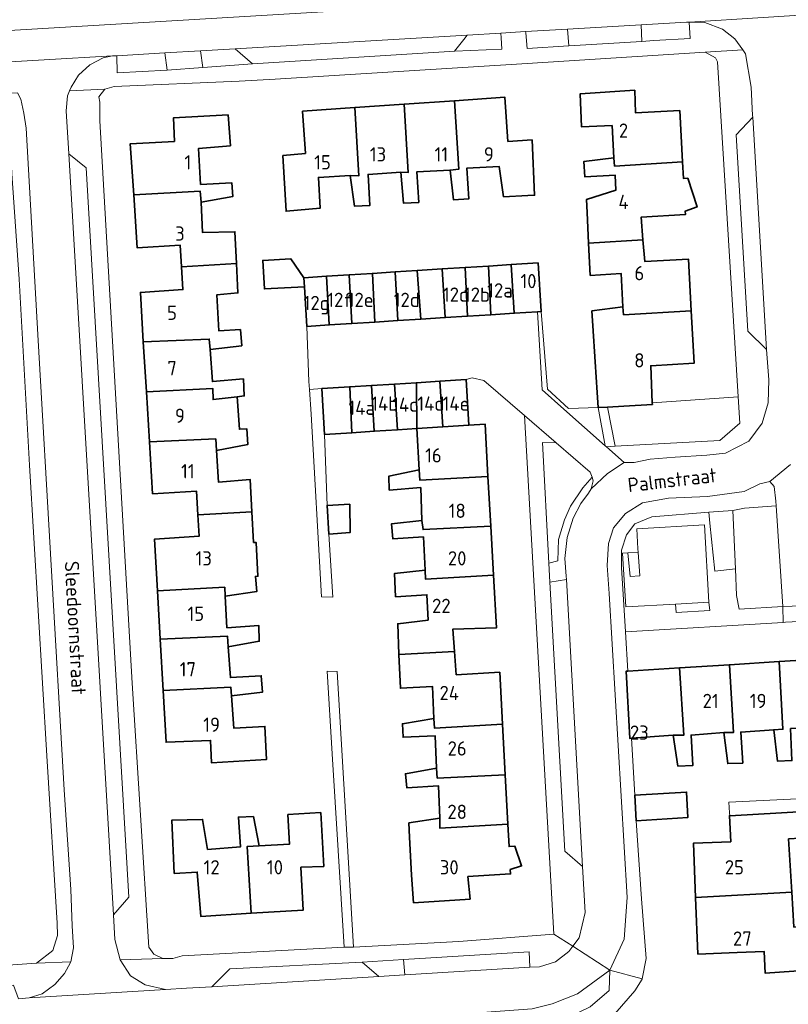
# Model space of a CAD drawing. Header units: metres. Extents: x 245598 to 248625, y 478632 to 481818.
# Tile 12 of 37: x 247374 to 247471, y 479641 to 479765. Entities that reach past the tile are written whole.
import ezdxf
from ezdxf.enums import TextEntityAlignment as Align

# ---------------------------------------------------------------- set-up
doc = ezdxf.new("R2010")
doc.units = ezdxf.units.M
for name, color, linetype, lineweight in [('B-XX-GR-GROENVOORZIENING-GV', 80, 'Continuous', 18), ('B-XX-IE-TERREINAFSCHEIDING_KUNSTMATIG_HEKWERK-G', 20, 'IE-TERREINAFSCHEIDING-KUNSTMATIG', 18), ('B-XX-OG-BEBOUWING-GV', 7, 'Continuous', 35), ('B-XX-OG-BEBOUWING-T18', 10, 'Continuous', 18), ('B-XX-OG-TERREIN_ERF-GV', 7, 'Continuous', 18), ('B-XX-OG-TOPOGRAFIE-T18', 10, 'Continuous', 18), ('B-XX-VH-ONVERHARD-GV', 252, 'Continuous', 18), ('B-XX-VH-VERHARDING_GESLOTEN-GV', 252, 'Continuous', 18), ('B-XX-VH-VERHARDING_OPEN-GV', 252, 'Continuous', 18)]:
    doc.layers.add(name, color=color, linetype=linetype, lineweight=lineweight)
doc.styles.add('NLCS-ISO-M-T18', font='NLCS-ISO.ttf', dxfattribs={"height": 1.8})
doc.linetypes.add('IE-TERREINAFSCHEIDING-KUNSTMATIG', pattern='A,4,[82,NLCS.shx,S=0.75,R=90,X=0,Y=0],4,-2', length=10)

msp = doc.modelspace()

# ---------------------------------------------------------------- linework, layer by layer
at = {"layer": 'B-XX-GR-GROENVOORZIENING-GV'}
for points in [[(247443.102, 479761.7), (247442.916, 479763.813), (247437.611, 479763.5), (247437.667, 479763.356), (247437.822, 479761.378)], [(247452.3, 479762.261), (247452.225, 479764.362), (247442.916, 479763.813), (247443.102, 479761.7)], [(247458.3, 479764.689), (247458.322, 479764.69), (247457.967, 479764.7), (247453.651, 479764.446), (247452.225, 479764.362), (247452.3, 479762.261), (247453.835, 479762.354), (247458.411, 479762.633)], [(247429.82, 479762.499), (247428.667, 479761.033), (247428.7, 479761.033), (247434.622, 479761.278), (247434.551, 479762.729), (247434.522, 479763.311), (247430.267, 479763.067)], [(247396.598, 479761.076), (247396.89, 479758.953), (247403.167, 479759.433), (247400.956, 479761.333)], [(247392.082, 479760.81), (247386.051, 479760.435), (247386.06, 479758.307), (247392.386, 479758.609)], [(247392.082, 479760.81), (247392.386, 479758.609), (247396.89, 479758.953), (247396.598, 479761.076)], [(247447.699, 479711.222), (247446.799, 479716.037), (247443.037, 479715.926), (247440.385, 479718.344), (247439.604, 479728.158), (247439.12, 479728.127), (247439.722, 479718.278), (247442.467, 479715.844)], [(247453.636, 479716.628), (247453.645, 479716.427), (247450.025, 479716.221), (247447.989, 479716.105), (247448.941, 479711.149), (247462.156, 479711.889), (247464.667, 479714.078), (247464.467, 479717.389)], [(247441.515, 479711.578), (247439.767, 479711.622), (247440.583, 479696.376), (247441.722, 479696.7), (247441.811, 479699.378), (247442.556, 479701.878), (247443.311, 479703.6), (247444.867, 479705.889), (247446.022, 479707.267), (247445.8, 479707.878)], [(247464.122, 479695.678), (247463.789, 479703.022), (247460.762, 479702.833), (247460.906, 479701.444), (247461.511, 479695.4)], [(247451.842, 479697.76), (247450.561, 479697.684), (247450.821, 479694.691), (247452.058, 479694.798)], [(247460.791, 479691.483), (247456.555, 479691.233), (247456.636, 479690.168), (247460.887, 479690.414)], [(247438.178, 479645.378), (247438.078, 479647.322), (247422.241, 479646.345), (247422.379, 479644.41)], [(247422.241, 479646.345), (247417.011, 479646.022), (247419.122, 479644.211), (247422.379, 479644.41)]]:
    msp.add_lwpolyline(points, close=True, dxfattribs=at)
at = {"layer": 'B-XX-IE-TERREINAFSCHEIDING_KUNSTMATIG_HEKWERK-G'}
msp.add_lwpolyline([(247446.799, 479716.037), (247443.037, 479715.926), (247440.385, 479718.344), (247439.604, 479728.158)], dxfattribs=at)
at = {"layer": 'B-XX-OG-BEBOUWING-GV'}
for points in [[(247437.919, 479742.802), (247438.767, 479742.848), (247438.45, 479749.819), (247435.402, 479749.636), (247435.037, 479755.207), (247428.674, 479754.767), (247429.214, 479746.146), (247428.115, 479746.018), (247428.524, 479742.271), (247430.472, 479742.401), (247430.213, 479746.249), (247434.31, 479746.46), (247434.869, 479742.638)], [(247448.773, 479747.54), (247448.878, 479746.524), (247457.451, 479747.073), (247457.105, 479753.532), (247451.509, 479753.244), (247451.427, 479756.092), (247444.507, 479755.625), (247444.691, 479751.478), (247448.564, 479751.637)], [(247416.093, 479753.896), (247409.482, 479753.439), (247409.844, 479748.118), (247406.997, 479747.835), (247407.39, 479740.815), (247411.686, 479741.201), (247411.476, 479745.099), (247415.498, 479745.334), (247416.573, 479745.287)], [(247421.893, 479745.752), (247422.818, 479745.729), (247422.318, 479754.327), (247416.093, 479753.896), (247416.573, 479745.287), (247415.498, 479745.334), (247416.032, 479741.463), (247417.956, 479741.543), (247417.746, 479745.466)], [(247422.318, 479754.327), (247422.818, 479745.729), (247421.893, 479745.752), (247422.203, 479741.854), (247424.152, 479741.934), (247423.917, 479745.807), (247428.115, 479746.018), (247429.214, 479746.146), (247428.674, 479754.767)], [(247396.668, 479741.985), (247400.688, 479742.696), (247400.559, 479744.394), (247396.612, 479744.209), (247396.325, 479748.731), (247400.372, 479749.092), (247400.088, 479752.989), (247393.167, 479752.595), (247393.299, 479749.623), (247387.729, 479749.333), (247388.163, 479742.871), (247396.564, 479743.334)], [(247457.451, 479747.073), (247448.878, 479746.524), (247448.773, 479747.54), (247445.001, 479747.105), (247445.13, 479745.157), (247448.928, 479745.392), (247449.035, 479743.5), (247445.32, 479742.297), (247445.391, 479740.66), (247445.594, 479736.801), (247452.45, 479737.195), (247452.213, 479740.051), (247457.809, 479740.39), (247457.784, 479740.849), (247459.289, 479741.371), (247458.103, 479744.992), (247457.564, 479744.963)], [(247388.163, 479742.871), (247388.611, 479736.191), (247394.032, 479736.531), (247394.197, 479733.812), (247401.147, 479734.201), (247400.95, 479738.223), (247396.827, 479738.137), (247396.668, 479741.985), (247396.564, 479743.334)], [(247458.559, 479728.245), (247458.196, 479734.769), (247452.676, 479734.48), (247452.45, 479737.195), (247445.594, 479736.801), (247445.809, 479732.715), (247449.706, 479732.949), (247449.915, 479728.752), (247449.999, 479727.761)], [(247389.377, 479724.345), (247397.71, 479724.671), (247397.813, 479723.372), (247401.811, 479723.833), (247401.631, 479725.881), (247398.923, 479725.704), (247398.675, 479730.282), (247401.327, 479730.513), (247401.147, 479734.201), (247394.197, 479733.812), (247394.371, 479730.935), (247389, 479730.57)], [(247409.706, 479731.289), (247409.634, 479732.425), (247407.999, 479734.799), (247404.464, 479734.608), (247404.658, 479731.016)], [(247433.265, 479727.756), (247432.954, 479733.904), (247429.991, 479733.716), (247430.288, 479727.567)], [(247432.954, 479733.904), (247433.265, 479727.756), (247436.206, 479727.942), (247435.83, 479734.086)], [(247439.12, 479728.127), (247439.604, 479728.158), (247439.214, 479734.301), (247435.83, 479734.086), (247436.206, 479727.942)], [(247412.502, 479732.607), (247409.634, 479732.425), (247409.706, 479731.289), (247410.023, 479726.281), (247412.85, 479726.46)], [(247412.502, 479732.607), (247412.85, 479726.46), (247415.698, 479726.641), (247415.372, 479732.789)], [(247415.372, 479732.789), (247415.698, 479726.641), (247418.615, 479726.826), (247418.293, 479732.974)], [(247421.514, 479727.01), (247421.173, 479733.157), (247418.293, 479732.974), (247418.615, 479726.826)], [(247424.414, 479727.194), (247423.969, 479733.334), (247421.173, 479733.157), (247421.514, 479727.01)], [(247423.969, 479733.334), (247424.414, 479727.194), (247427.491, 479727.389), (247427.118, 479733.534)], [(247430.288, 479727.567), (247429.991, 479733.716), (247427.118, 479733.534), (247427.491, 479727.389)], [(247458.559, 479728.245), (247449.999, 479727.761), (247449.915, 479728.752), (247446.019, 479728.243), (247446.123, 479726.344), (247446.408, 479721.797), (247446.692, 479717.924), (247446.799, 479716.037), (247447.989, 479716.105), (247450.025, 479716.221), (247453.645, 479716.427), (247453.636, 479716.628), (247453.43, 479721.313), (247458.926, 479721.652)], [(247397.813, 479723.372), (247397.71, 479724.671), (247389.377, 479724.345), (247389.76, 479718.027), (247398.151, 479718.451), (247398.179, 479717.052), (247401.222, 479717.407), (247402.126, 479717.513), (247402.02, 479719.661), (247398.098, 479719.325)], [(247421.474, 479713.221), (247421.088, 479719.004), (247418.189, 479718.824), (247418.524, 479713.038)], [(247423.856, 479719.175), (247421.088, 479719.004), (247421.474, 479713.221), (247423.899, 479713.372)], [(247427.193, 479713.591), (247426.831, 479719.36), (247423.856, 479719.175), (247423.899, 479713.372)], [(247430.492, 479713.811), (247430.134, 479719.565), (247426.831, 479719.36), (247427.193, 479713.591)], [(247389.76, 479718.027), (247390.144, 479711.69), (247398.517, 479712.08), (247398.595, 479710.606), (247402.591, 479711.392), (247402.436, 479713.365), (247401.504, 479713.306), (247401.222, 479717.407), (247398.179, 479717.052), (247398.151, 479718.451)], [(247415.721, 479712.864), (247415.443, 479718.653), (247411.894, 479718.433), (247412.254, 479712.649)], [(247415.721, 479712.864), (247418.524, 479713.038), (247418.189, 479718.824), (247415.443, 479718.653)], [(247430.492, 479713.811), (247427.193, 479713.591), (247423.899, 479713.372), (247424.213, 479708.176), (247424.291, 479706.852), (247432.888, 479707.338), (247432.518, 479713.946)], [(247398.595, 479710.606), (247398.517, 479712.08), (247390.144, 479711.69), (247390.539, 479705.162), (247396.11, 479705.477), (247396.275, 479702.492), (247403.081, 479702.871), (247402.852, 479706.97), (247398.855, 479706.634)], [(247432.888, 479707.338), (247424.291, 479706.852), (247424.213, 479708.176), (247420.392, 479707.391), (247420.421, 479705.617), (247424.393, 479705.927), (247424.554, 479701.78), (247424.706, 479700.631), (247433.24, 479701.049)], [(247403.297, 479699), (247403.081, 479702.871), (247396.275, 479702.492), (247396.424, 479699.78), (247390.778, 479699.416), (247391.15, 479692.894), (247399.664, 479693.343), (247399.691, 479692.243), (247403.687, 479692.804), (247403.533, 479694.727), (247403.841, 479694.744), (247403.603, 479699.017)], [(247412.8, 479700.033), (247415.511, 479700.267), (247415.433, 479703.833), (247412.567, 479703.689)], [(247424.97, 479695.509), (247424.997, 479694.384), (247433.586, 479694.868), (247433.24, 479701.049), (247424.706, 479700.631), (247424.554, 479701.78), (247420.707, 479701.345), (247420.862, 479699.471), (247424.734, 479699.706)], [(247433.586, 479694.868), (247424.997, 479694.384), (247424.97, 479695.509), (247421.073, 479695.074), (247421.153, 479693.125), (247421.217, 479692.151), (247425.173, 479692.409), (247425.335, 479689.213), (247421.489, 479688.753), (247421.654, 479684.852), (247428.651, 479685.234), (247428.436, 479688.047), (247433.958, 479688.212)], [(247391.15, 479692.894), (247391.499, 479686.799), (247400.004, 479687.196), (247400.082, 479685.847), (247404.003, 479686.532), (247403.973, 479688.506), (247399.926, 479688.246), (247399.691, 479692.243), (247399.664, 479693.343)], [(247400.523, 479679.626), (247404.419, 479680.087), (247404.264, 479682.185), (247400.367, 479681.95), (247400.082, 479685.847), (247400.004, 479687.196), (247391.499, 479686.799), (247391.869, 479680.315), (247400.42, 479680.751)], [(247426.066, 479676.797), (247426.119, 479675.572), (247434.722, 479676.074), (247434.372, 479682.615), (247428.875, 479682.301), (247428.651, 479685.234), (247421.654, 479684.852), (247421.834, 479680.609), (247425.905, 479680.819)], [(247469.651, 479683.97), (247470.12, 479675.415), (247468.971, 479675.363), (247469.431, 479671.416), (247471.255, 479671.471), (247471.095, 479675.518), (247475.117, 479675.679), (247476.541, 479675.757), (247475.973, 479684.366)], [(247450.997, 479674.28), (247456.28, 479674.679), (247457.629, 479674.682), (247457.083, 479683.182), (247450.527, 479682.771), (247450.337, 479682.759), (247450.784, 479674.264)], [(247457.083, 479683.182), (247457.629, 479674.682), (247456.28, 479674.679), (247456.864, 479670.782), (247458.763, 479670.862), (247458.528, 479674.685), (247462.65, 479674.996), (247463.9, 479675.024), (247463.365, 479683.576)], [(247468.971, 479675.363), (247470.12, 479675.415), (247469.651, 479683.97), (247463.365, 479683.576), (247463.9, 479675.024), (247462.65, 479674.996), (247463.16, 479671.099), (247465.059, 479671.154), (247464.799, 479675.076)], [(247391.869, 479680.315), (247392.242, 479673.782), (247397.863, 479674.022), (247397.97, 479671.199), (247404.941, 479671.617), (247404.73, 479675.789), (247400.783, 479675.579), (247400.523, 479679.626), (247400.42, 479680.751)], [(247434.722, 479676.074), (247426.119, 479675.572), (247426.066, 479676.797), (247422.094, 479676.111), (247422.175, 479674.412), (247426.221, 479674.598), (247426.406, 479670.526), (247426.485, 479669.251), (247435.065, 479669.687)], [(247435.065, 479669.687), (247426.485, 479669.251), (247426.406, 479670.526), (247422.46, 479669.815), (247422.64, 479668.042), (247426.637, 479668.302), (247426.822, 479664.18), (247426.826, 479662.93), (247435.398, 479663.461)], [(247451.411, 479667.089), (247451.6, 479663.844), (247458.1, 479664.278), (247457.956, 479667.489)], [(247402.986, 479652.191), (247402.495, 479660.641), (247403.994, 479660.695), (247403.284, 479664.391), (247401.385, 479664.336), (247401.646, 479660.589), (247397.499, 479660.253), (247396.865, 479664.049), (247392.967, 479663.938), (247393.283, 479657.218), (247396.181, 479657.401), (247396.621, 479651.805)], [(247403.994, 479660.695), (247402.495, 479660.641), (247402.986, 479652.191), (247409.561, 479652.589), (247409.273, 479658.011), (247412.146, 479658.118), (247411.778, 479664.914), (247407.631, 479664.653), (247407.841, 479660.93)], [(247470.837, 479661.591), (247476.711, 479661.933), (247476.478, 479665.233), (247463.405, 479664.512), (247463.378, 479664.511), (247463.536, 479661.227), (247458.815, 479661.031), (247459.099, 479654.197), (247471.229, 479654.864)], [(247422.98, 479661.821), (247423.218, 479656.999), (247423.501, 479653.526), (247430.621, 479653.994), (247430.365, 479656.817), (247435.736, 479657.157), (247435.706, 479657.715), (247437.138, 479658.171), (247436.298, 479660.654), (247435.551, 479660.614), (247435.398, 479663.461), (247426.826, 479662.93), (247426.822, 479664.18), (247422.901, 479663.595)], [(247471.229, 479654.864), (247459.099, 479654.197), (247459.397, 479647.04), (247464.364, 479647.246), (247467.747, 479647.386), (247467.864, 479644.653), (247477.522, 479645.322), (247477.367, 479648.578), (247472.2, 479648.333), (247472.167, 479650.433), (247471.489, 479650.467)]]:
    msp.add_lwpolyline(points, close=True, dxfattribs=at)
at = {"layer": 'B-XX-OG-TERREIN_ERF-GV'}
for points in [[(247445.594, 479736.801), (247445.391, 479740.66), (247445.32, 479742.297), (247449.035, 479743.5), (247448.928, 479745.392), (247445.13, 479745.157), (247445.001, 479747.105), (247448.773, 479747.54), (247448.564, 479751.637), (247444.691, 479751.478), (247444.507, 479755.625), (247451.427, 479756.092), (247451.509, 479753.244), (247457.105, 479753.532), (247457.451, 479747.073), (247457.564, 479744.963), (247458.103, 479744.992), (247459.289, 479741.371), (247457.784, 479740.849), (247457.809, 479740.39), (247452.213, 479740.051), (247452.45, 479737.195), (247452.676, 479734.48), (247458.196, 479734.769), (247458.559, 479728.245), (247458.926, 479721.652), (247453.43, 479721.313), (247453.636, 479716.628), (247464.467, 479717.389), (247461.878, 479759.678), (247461.633, 479760.178), (247460.322, 479760.889), (247437.856, 479759.489), (247406.011, 479757.511), (247401.478, 479757.222), (247385.7, 479756.578), (247384.533, 479756.211), (247383.767, 479755.267), (247383.878, 479754.578), (247383.889, 479752.225), (247387.978, 479681.233), (247390.056, 479647.922), (247390.7, 479647.022), (247391.822, 479646.5), (247393.122, 479646.478), (247394.278, 479646.822), (247414.733, 479647.911), (247413.222, 479672.322), (247412.578, 479682.744), (247413.856, 479682.7), (247415.9, 479647.933), (247429.189, 479648.622), (247441.189, 479649.567), (247437.499, 479715.045), (247432.378, 479719.467), (247430.878, 479719.789), (247430.134, 479719.565), (247430.492, 479713.811), (247432.518, 479713.946), (247432.888, 479707.338), (247433.24, 479701.049), (247433.586, 479694.868), (247433.958, 479688.212), (247428.436, 479688.047), (247428.651, 479685.234), (247428.875, 479682.301), (247434.372, 479682.615), (247434.722, 479676.074), (247435.065, 479669.687), (247435.398, 479663.461), (247435.551, 479660.614), (247436.298, 479660.654), (247437.138, 479658.171), (247435.706, 479657.715), (247435.736, 479657.157), (247430.365, 479656.817), (247430.621, 479653.994), (247423.501, 479653.526), (247423.218, 479656.999), (247422.98, 479661.821), (247422.901, 479663.595), (247426.822, 479664.18), (247426.637, 479668.302), (247422.64, 479668.042), (247422.46, 479669.815), (247426.406, 479670.526), (247426.221, 479674.598), (247422.175, 479674.412), (247422.094, 479676.111), (247426.066, 479676.797), (247425.905, 479680.819), (247421.834, 479680.609), (247421.654, 479684.852), (247421.489, 479688.753), (247425.335, 479689.213), (247425.173, 479692.409), (247421.217, 479692.151), (247421.153, 479693.125), (247421.073, 479695.074), (247424.97, 479695.509), (247424.734, 479699.706), (247420.862, 479699.471), (247420.707, 479701.345), (247424.554, 479701.78), (247424.393, 479705.927), (247420.421, 479705.617), (247420.392, 479707.391), (247424.213, 479708.176), (247423.899, 479713.372), (247421.474, 479713.221), (247418.524, 479713.038), (247415.721, 479712.864), (247412.254, 479712.649), (247412.567, 479703.689), (247415.433, 479703.833), (247415.511, 479700.267), (247412.8, 479700.033), (247413.289, 479692.111), (247411.889, 479692.144), (247410.567, 479715.222), (247410.357, 479718.309), (247410.289, 479719.311), (247410.023, 479726.281), (247409.706, 479731.289), (247404.658, 479731.016), (247404.464, 479734.608), (247407.999, 479734.799), (247409.634, 479732.425), (247412.502, 479732.607), (247415.372, 479732.789), (247418.293, 479732.974), (247421.173, 479733.157), (247423.969, 479733.334), (247427.118, 479733.534), (247429.991, 479733.716), (247432.954, 479733.904), (247435.83, 479734.086), (247439.214, 479734.301), (247439.604, 479728.158), (247440.385, 479718.344), (247443.037, 479715.926), (247446.799, 479716.037), (247446.692, 479717.924), (247446.408, 479721.797), (247446.123, 479726.344), (247446.019, 479728.243), (247449.915, 479728.752), (247449.706, 479732.949), (247445.809, 479732.715)], [(247428.674, 479754.767), (247435.037, 479755.207), (247435.402, 479749.636), (247438.45, 479749.819), (247438.767, 479742.848), (247437.919, 479742.802), (247434.869, 479742.638), (247434.31, 479746.46), (247430.213, 479746.249), (247430.472, 479742.401), (247428.524, 479742.271), (247428.115, 479746.018), (247423.917, 479745.807), (247424.152, 479741.934), (247422.203, 479741.854), (247421.893, 479745.752), (247417.746, 479745.466), (247417.956, 479741.543), (247416.032, 479741.463), (247415.498, 479745.334), (247411.476, 479745.099), (247411.686, 479741.201), (247407.39, 479740.815), (247406.997, 479747.835), (247409.844, 479748.118), (247409.482, 479753.439), (247416.093, 479753.896), (247422.318, 479754.327)], [(247388.163, 479742.871), (247387.729, 479749.333), (247393.299, 479749.623), (247393.167, 479752.595), (247400.088, 479752.989), (247400.372, 479749.092), (247396.325, 479748.731), (247396.612, 479744.209), (247400.559, 479744.394), (247400.688, 479742.696), (247396.668, 479741.985), (247396.827, 479738.137), (247400.95, 479738.223), (247401.147, 479734.201), (247401.327, 479730.513), (247398.675, 479730.282), (247398.923, 479725.704), (247401.631, 479725.881), (247401.811, 479723.833), (247397.813, 479723.372), (247398.098, 479719.325), (247402.02, 479719.661), (247402.126, 479717.513), (247401.222, 479717.407), (247401.504, 479713.306), (247402.436, 479713.365), (247402.591, 479711.392), (247398.595, 479710.606), (247398.855, 479706.634), (247402.852, 479706.97), (247403.081, 479702.871), (247403.297, 479699), (247403.603, 479699.017), (247403.841, 479694.744), (247403.533, 479694.727), (247403.687, 479692.804), (247399.691, 479692.243), (247399.926, 479688.246), (247403.973, 479688.506), (247404.003, 479686.532), (247400.082, 479685.847), (247400.367, 479681.95), (247404.264, 479682.185), (247404.419, 479680.087), (247400.523, 479679.626), (247400.783, 479675.579), (247404.73, 479675.789), (247404.941, 479671.617), (247397.97, 479671.199), (247397.863, 479674.022), (247392.242, 479673.782), (247391.869, 479680.315), (247391.499, 479686.799), (247391.15, 479692.894), (247390.778, 479699.416), (247396.424, 479699.78), (247396.275, 479702.492), (247396.11, 479705.477), (247390.539, 479705.162), (247390.144, 479711.69), (247389.76, 479718.027), (247389.377, 479724.345), (247389, 479730.57), (247394.371, 479730.935), (247394.197, 479733.812), (247394.032, 479736.531), (247388.611, 479736.191)], [(247470.171, 479688.905), (247450.267, 479687.711), (247450.527, 479682.771), (247457.083, 479683.182), (247463.365, 479683.576), (247469.651, 479683.97), (247475.973, 479684.366), (247482.176, 479684.755), (247485.128, 479684.94), (247485.077, 479685.748), (247487.673, 479686.615), (247488.182, 479685.131), (247488.661, 479685.161), (247488.613, 479687.688), (247488.075, 479689.375), (247486.762, 479689.838), (247484.8, 479689.813), (247482.887, 479689.588), (247470.463, 479688.925)], [(247402.986, 479652.191), (247396.621, 479651.805), (247396.181, 479657.401), (247393.283, 479657.218), (247392.967, 479663.938), (247396.865, 479664.049), (247397.499, 479660.253), (247401.646, 479660.589), (247401.385, 479664.336), (247403.284, 479664.391), (247403.994, 479660.695), (247407.841, 479660.93), (247407.631, 479664.653), (247411.778, 479664.914), (247412.146, 479658.118), (247409.273, 479658.011), (247409.561, 479652.589)]]:
    msp.add_lwpolyline(points, close=True, dxfattribs=at)
for points in [[(247353.6, 479644.322), (247375.878, 479645.9), (247377.933, 479647.5), (247378.556, 479649.367), (247378.489, 479650.944), (247377.189, 479672.067), (247375, 479708.767), (247373.689, 479732.233)], [(247471.255, 479671.471), (247469.431, 479671.416), (247468.971, 479675.363), (247464.799, 479675.076), (247465.059, 479671.154), (247463.16, 479671.099), (247462.65, 479674.996), (247458.528, 479674.685), (247458.763, 479670.862), (247456.864, 479670.782), (247456.28, 479674.679), (247450.997, 479674.28), (247451.411, 479667.089), (247457.956, 479667.489), (247458.1, 479664.278), (247451.6, 479663.844), (247452.278, 479654), (247452.856, 479646.489), (247452.359, 479643.902), (247452.354, 479643.88), (247451.422, 479642.422), (247448.911, 479639.511)], [(247477.522, 479645.322), (247467.864, 479644.653), (247467.747, 479647.386), (247464.364, 479647.246), (247459.397, 479647.04), (247459.099, 479654.197), (247458.815, 479661.031), (247463.536, 479661.227), (247463.378, 479664.511), (247463.405, 479664.512), (247463.375, 479664.875), (247463.275, 479666.225), (247483.219, 479667.168)]]:
    msp.add_lwpolyline(points, dxfattribs=at)
at = {"layer": 'B-XX-VH-ONVERHARD-GV'}
msp.add_lwpolyline([(247450.821, 479694.691), (247450.561, 479697.684), (247449.891, 479697.645), (247450.291, 479690.864), (247456.555, 479691.233), (247460.791, 479691.483), (247460.217, 479701.216), (247451.668, 479700.712), (247451.815, 479698.217), (247451.842, 479697.76), (247452.058, 479694.798)], close=True, dxfattribs=at)
at = {"layer": 'B-XX-VH-VERHARDING_GESLOTEN-GV'}
for points in [[(247162.054, 479808.291), (247184.682, 479761.264), (247188.791, 479757.544), (247192.837, 479755.339), (247196.956, 479753.69), (247204.018, 479753.64), (247525.985, 479772.804)], [(247525.475, 479765.475), (247526.575, 479763.175), (247525.985, 479772.804), (247204.018, 479753.64), (247196.956, 479753.69), (247192.837, 479755.339), (247188.791, 479757.544), (247184.682, 479761.264), (247162.054, 479808.291)], [(247368.178, 479759.433), (247385.506, 479760.423), (247386.051, 479760.435), (247392.082, 479760.81), (247396.598, 479761.076), (247400.956, 479761.333), (247430.267, 479763.067), (247434.522, 479763.311), (247437.611, 479763.5), (247442.916, 479763.813), (247452.225, 479764.362), (247453.651, 479764.446), (247457.967, 479764.7), (247458.322, 479764.69), (247476.925, 479765.875)]]:
    msp.add_lwpolyline(points, dxfattribs=at)
at = {"layer": 'B-XX-VH-VERHARDING_OPEN-GV'}
for points in [[(247476.925, 479765.875), (247458.322, 479764.69), (247458.778, 479764.678), (247460.278, 479764.656), (247462.478, 479763.822), (247464.067, 479762.6), (247465.072, 479761.176), (247465.4, 479760.711), (247466.133, 479756.478), (247466.3, 479752.911), (247466.313, 479752.691), (247468.056, 479723.356), (247468.333, 479719.522), (247468.267, 479716.611), (247467.511, 479714.067), (247465.8, 479711.811), (247462.867, 479710.289), (247460.522, 479710.011), (247456.511, 479709.789), (247453.356, 479709.533), (247451.333, 479709.1), (247450.089, 479709.111), (247447.988, 479707.699), (247445.911, 479705.778), (247445.578, 479705.244), (247444.622, 479703.944), (247443.633, 479702.078), (247442.9, 479699.633), (247442.6, 479696.967), (247442.778, 479694.767), (247442.804, 479694.312), (247444.833, 479658.089), (247445.178, 479652.289), (247444.4, 479649.089), (247443.587, 479648.027), (247448.267, 479645.022), (247450.1, 479648.944), (247450.467, 479654.178), (247448.189, 479692.567), (247447.933, 479696.089), (247448.089, 479698.867), (247448.733, 479700.844), (247450.233, 479702.667), (247452.4, 479703.989), (247455.689, 479704.578), (247460.6, 479704.822), (247465.211, 479705.433), (247467.211, 479706.422), (247468.489, 479706.722), (247471.095, 479708.862)], [(247373.472, 479755.763), (247373.922, 479754.956), (247374.289, 479753.2), (247374.578, 479751.322), (247376.089, 479724.489), (247379.389, 479667.778), (247380.222, 479655.178), (247380.411, 479650.6), (247380.567, 479647.811), (247380.217, 479646.063), (247380.2, 479645.978), (247379.433, 479644.589), (247378.222, 479643.211), (247376.611, 479642.044), (247374.956, 479641.533), (247392.178, 479642.578), (247389.622, 479643.144), (247387.756, 479644.289), (247386.457, 479646.299), (247385.789, 479648.878), (247385.633, 479652), (247379.954, 479748.066), (247379.633, 479753.5), (247379.789, 479755.367), (247380.065, 479756.03), (247380.256, 479756.489), (247381.189, 479757.978), (247382.622, 479759.311), (247384.289, 479760.2), (247385.506, 479760.423), (247368.178, 479759.433)], [(247471.095, 479708.862), (247468.489, 479706.722), (247469.022, 479706.078), (247469.233, 479704.233), (247469.273, 479703.633), (247470.122, 479690.9), (247476.012, 479691.137)], [(247365.758, 479635.667), (247378.924, 479636.383), (247380.666, 479636.477), (247388.622, 479636.978), (247426.971, 479639.278), (247438.475, 479640.129), (247440.997, 479640.741), (247444.207, 479642.04), (247448.267, 479645.022), (247443.587, 479648.027), (247443.089, 479647.378), (247441.422, 479646.067), (247439.389, 479645.444), (247438.178, 479645.378), (247422.379, 479644.41), (247419.122, 479644.211), (247398.006, 479642.917), (247394.822, 479642.722), (247392.178, 479642.578), (247374.956, 479641.533), (247373.633, 479641.378)]]:
    msp.add_lwpolyline(points, dxfattribs=at)
for points in [[(247458.322, 479764.69), (247458.3, 479764.689), (247458.411, 479762.633), (247453.835, 479762.354), (247452.3, 479762.261), (247443.102, 479761.7), (247437.822, 479761.378), (247437.667, 479763.356), (247437.611, 479763.5), (247434.522, 479763.311), (247434.551, 479762.729), (247434.622, 479761.278), (247428.7, 479761.033), (247403.167, 479759.433), (247396.89, 479758.953), (247392.386, 479758.609), (247386.06, 479758.307), (247386.051, 479760.435), (247385.506, 479760.423), (247384.289, 479760.2), (247382.622, 479759.311), (247381.189, 479757.978), (247380.256, 479756.489), (247380.065, 479756.03), (247384.533, 479756.211), (247385.7, 479756.578), (247401.478, 479757.222), (247406.011, 479757.511), (247437.856, 479759.489), (247460.322, 479760.889), (247465.072, 479761.176), (247464.067, 479762.6), (247462.478, 479763.822), (247460.278, 479764.656), (247458.778, 479764.678)], [(247400.956, 479761.333), (247403.167, 479759.433), (247428.7, 479761.033), (247428.667, 479761.033), (247429.82, 479762.499), (247430.267, 479763.067)], [(247464.467, 479717.389), (247464.667, 479714.078), (247462.156, 479711.889), (247448.941, 479711.149), (247447.851, 479711.088), (247450.089, 479709.111), (247451.333, 479709.1), (247453.356, 479709.533), (247456.511, 479709.789), (247460.522, 479710.011), (247462.867, 479710.289), (247465.8, 479711.811), (247467.511, 479714.067), (247468.267, 479716.611), (247468.333, 479719.522), (247468.056, 479723.356), (247465.678, 479725.667), (247464.222, 479750.467), (247466.313, 479752.691), (247466.3, 479752.911), (247466.133, 479756.478), (247465.4, 479760.711), (247465.072, 479761.176), (247460.322, 479760.889), (247461.633, 479760.178), (247461.878, 479759.678)], [(247386.457, 479646.299), (247391.822, 479646.5), (247390.7, 479647.022), (247390.056, 479647.922), (247387.978, 479681.233), (247383.889, 479752.225), (247383.878, 479754.578), (247383.767, 479755.267), (247384.533, 479756.211), (247380.065, 479756.03), (247379.789, 479755.367), (247379.633, 479753.5), (247379.954, 479748.066), (247382.178, 479746.289), (247387.533, 479654.233), (247385.633, 479652), (247385.789, 479648.878)], [(247373.472, 479755.763), (247370.278, 479755.633), (247372.422, 479752.889), (247372.756, 479745.6), (247373.7, 479732.233), (247373.689, 479732.233), (247375, 479708.767), (247377.189, 479672.067), (247378.489, 479650.944), (247378.556, 479649.367), (247377.933, 479647.5), (247375.878, 479645.9), (247380.217, 479646.063), (247380.567, 479647.811), (247380.411, 479650.6), (247380.222, 479655.178), (247379.389, 479667.778), (247376.089, 479724.489), (247374.578, 479751.322), (247374.289, 479753.2), (247373.922, 479754.956)], [(247468.056, 479723.356), (247466.313, 479752.691), (247464.222, 479750.467), (247465.678, 479725.667)], [(247385.633, 479652), (247387.533, 479654.233), (247382.178, 479746.289), (247379.954, 479748.066)], [(247412.85, 479726.46), (247410.023, 479726.281), (247410.289, 479719.311), (247410.357, 479718.309), (247411.894, 479718.433), (247415.443, 479718.653), (247418.189, 479718.824), (247421.088, 479719.004), (247423.856, 479719.175), (247426.831, 479719.36), (247430.134, 479719.565), (247430.878, 479719.789), (247432.378, 479719.467), (247437.499, 479715.045), (247441.515, 479711.578), (247445.8, 479707.878), (247446.022, 479707.267), (247446.189, 479706.789), (247445.911, 479705.778), (247447.988, 479707.699), (247450.089, 479709.111), (247447.851, 479711.088), (247447.699, 479711.222), (247442.467, 479715.844), (247439.722, 479718.278), (247439.12, 479728.127), (247436.206, 479727.942), (247433.265, 479727.756), (247430.288, 479727.567), (247427.491, 479727.389), (247424.414, 479727.194), (247421.514, 479727.01), (247418.615, 479726.826), (247415.698, 479726.641)], [(247411.894, 479718.433), (247410.357, 479718.309), (247410.567, 479715.222), (247411.889, 479692.144), (247413.289, 479692.111), (247412.8, 479700.033), (247412.567, 479703.689), (247412.254, 479712.649)], [(247447.699, 479711.222), (247447.851, 479711.088), (247448.941, 479711.149), (247447.989, 479716.105), (247446.799, 479716.037)], [(247441.189, 479649.567), (247443.587, 479648.027), (247444.4, 479649.089), (247445.178, 479652.289), (247444.833, 479658.089), (247442.6, 479660.033), (247440.711, 479693.989), (247440.583, 479696.376), (247439.767, 479711.622), (247441.515, 479711.578), (247437.499, 479715.045)], [(247440.583, 479696.376), (247440.711, 479693.989), (247442.804, 479694.312), (247442.778, 479694.767), (247442.6, 479696.967), (247442.9, 479699.633), (247443.633, 479702.078), (247444.622, 479703.944), (247445.578, 479705.244), (247445.911, 479705.778), (247446.189, 479706.789), (247446.022, 479707.267), (247444.867, 479705.889), (247443.311, 479703.6), (247442.556, 479701.878), (247441.811, 479699.378), (247441.722, 479696.7)], [(247448.267, 479645.022), (247452.359, 479643.902), (247452.856, 479646.489), (247452.278, 479654), (247451.6, 479663.844), (247451.411, 479667.089), (247450.997, 479674.28), (247450.784, 479674.264), (247450.337, 479682.759), (247450.527, 479682.771), (247450.267, 479687.711), (247449.754, 479695.859), (247449.754, 479698.032), (247450.393, 479699.949), (247451.416, 479701.355), (247453.588, 479702.249), (247460.762, 479702.833), (247463.789, 479703.022), (247463.8, 479703.022), (247465.256, 479703.322), (247469.273, 479703.633), (247469.233, 479704.233), (247469.022, 479706.078), (247468.489, 479706.722), (247467.211, 479706.422), (247465.211, 479705.433), (247460.6, 479704.822), (247455.689, 479704.578), (247452.4, 479703.989), (247450.233, 479702.667), (247448.733, 479700.844), (247448.089, 479698.867), (247447.933, 479696.089), (247448.189, 479692.567), (247450.467, 479654.178), (247450.1, 479648.944)], [(247470.122, 479690.9), (247464.589, 479690.567), (247464.278, 479692.311), (247464.122, 479695.678), (247461.511, 479695.4), (247460.906, 479701.444), (247460.762, 479702.833), (247453.588, 479702.249), (247451.416, 479701.355), (247450.393, 479699.949), (247449.754, 479698.032), (247449.754, 479695.859), (247450.267, 479687.711), (247470.171, 479688.905)], [(247470.122, 479690.9), (247469.273, 479703.633), (247465.256, 479703.322), (247463.8, 479703.022), (247463.789, 479703.022), (247464.122, 479695.678), (247464.278, 479692.311), (247464.589, 479690.567)], [(247451.842, 479697.76), (247451.815, 479698.217), (247451.668, 479700.712), (247460.217, 479701.216), (247460.791, 479691.483), (247460.887, 479690.414), (247456.636, 479690.168), (247456.555, 479691.233), (247450.291, 479690.864), (247449.891, 479697.645), (247450.561, 479697.684)], [(247440.711, 479693.989), (247442.6, 479660.033), (247444.833, 479658.089), (247442.804, 479694.312)], [(247488.835, 479682.534), (247491.177, 479682.583), (247490.9, 479686.713), (247490.7, 479688.075), (247489.313, 479690.625), (247487.875, 479691.538), (247485.775, 479691.813), (247476.012, 479691.137), (247470.122, 479690.9), (247470.171, 479688.905), (247470.463, 479688.925), (247482.887, 479689.588), (247484.8, 479689.813), (247486.762, 479689.838), (247488.075, 479689.375), (247488.613, 479687.688), (247488.661, 479685.161)], [(247414.733, 479647.911), (247415.9, 479647.933), (247413.856, 479682.7), (247412.578, 479682.744), (247413.222, 479672.322)], [(247492.005, 479667.75), (247483.219, 479667.168), (247463.275, 479666.225), (247463.375, 479664.875), (247463.405, 479664.512), (247476.478, 479665.233), (247485.463, 479665.937), (247492.075, 479666.463)], [(247417.011, 479646.022), (247422.241, 479646.345), (247438.078, 479647.322), (247438.178, 479645.378), (247439.389, 479645.444), (247441.422, 479646.067), (247443.089, 479647.378), (247443.587, 479648.027), (247441.189, 479649.567), (247429.189, 479648.622), (247415.9, 479647.933), (247414.733, 479647.911), (247394.278, 479646.822), (247393.122, 479646.478), (247391.822, 479646.5), (247386.457, 479646.299), (247387.756, 479644.289), (247389.622, 479643.144), (247392.178, 479642.578), (247394.822, 479642.722), (247398.006, 479642.917), (247400.289, 479645.167)], [(247352.167, 479642.129), (247353.022, 479642.178), (247373, 479643.122), (247373.633, 479641.389), (247373.633, 479641.378), (247374.956, 479641.533), (247376.611, 479642.044), (247378.222, 479643.211), (247379.433, 479644.589), (247380.2, 479645.978), (247380.217, 479646.063), (247375.878, 479645.9), (247353.6, 479644.322), (247353.156, 479644.3), (247352.278, 479644.178), (247298.367, 479641.067), (247294.933, 479640.863), (247295.322, 479640), (247296.778, 479638.511), (247299.111, 479637.333), (247301.121, 479637.122), (247303.022, 479637.378), (247304.1, 479638.233), (247304.822, 479639.411)], [(247417.011, 479646.022), (247400.289, 479645.167), (247398.006, 479642.917), (247419.122, 479644.211)], [(247388.622, 479636.978), (247388.489, 479635.311), (247388.033, 479635), (247425.478, 479637.367), (247425.478, 479637.2), (247426.411, 479635.578), (247427.467, 479635.544), (247435.756, 479635.522), (247443.822, 479636.567), (247448.911, 479639.511), (247451.422, 479642.422), (247452.354, 479643.88), (247452.359, 479643.902), (247448.267, 479645.022), (247448.178, 479642.444), (247445.789, 479640.378), (247441.467, 479638.278), (247435.456, 479637.589), (247430.011, 479637.367), (247428.633, 479637.8), (247427.489, 479639.044), (247426.971, 479639.278)], [(247426.971, 479639.278), (247427.489, 479639.044), (247428.633, 479637.8), (247430.011, 479637.367), (247435.456, 479637.589), (247441.467, 479638.278), (247445.789, 479640.378), (247448.178, 479642.444), (247448.267, 479645.022), (247444.207, 479642.04), (247440.997, 479640.741), (247438.475, 479640.129)]]:
    msp.add_lwpolyline(points, close=True, dxfattribs=at)

# ---------------------------------------------------------------- texts
at = {"layer": 'B-XX-OG-BEBOUWING-T18', "style": 'NLCS-ISO-M-T18'}
for s, p in [('2', (247450, 479751)), ('13', (247419, 479748)), ('11', (247427, 479748)), ('9', (247433, 479748)), ('1', (247395, 479747)), ('15', (247412, 479747)), ('4', (247450, 479742)), ('3', (247394, 479738)), ('6', (247452, 479733)), ('10', (247438, 479732)), ('12b', (247431.497, 479730.295)), ('12a', (247434.407, 479730.824)), ('12g', (247411.256, 479729.236)), ('12f', (247414.167, 479729.633)), ('12e', (247416.813, 479729.633)), ('12d', (247422.633, 479729.633)), ('12c', (247428.719, 479730.295)), ('5', (247393, 479728)), ('8', (247452, 479722)), ('7', (247393, 479721)), ('14a', (247416.945, 479716.007)), ('14b', (247419.855, 479716.536)), ('14c', (247422.369, 479716.404)), ('14d', (247425.676, 479716.536)), ('14e', (247428.851, 479716.536)), ('9', (247394, 479715)), ('16', (247426, 479710)), ('11', (247395, 479708)), ('18', (247429, 479703)), ('13', (247397, 479697)), ('20', (247429, 479697)), ('22', (247427, 479691)), ('15', (247396, 479690)), ('17', (247395, 479683)), ('24', (247428, 479680)), ('21', (247461, 479679)), ('19', (247467, 479679)), ('19', (247398, 479676)), ('23', (247452, 479675)), ('26', (247429, 479673)), ('28', (247429, 479665)), ('12', (247398, 479658)), ('10', (247406, 479658)), ('30', (247428, 479658)), ('25', (247464, 479658)), ('27', (247465, 479649))]:
    msp.add_text(s, height=1.8, dxfattribs=at).set_placement(p, align=Align.MIDDLE_CENTER)
at = {"layer": 'B-XX-OG-TOPOGRAFIE-T18', "style": 'NLCS-ISO-M-T18'}
for s, rotation, p in [('Palmstraat', 6.7, (247456.137, 479706.882)), ('Sleedoornstraat', 273.1, (247380.802, 479688.23))]:
    msp.add_text(s, height=1.8, rotation=rotation, dxfattribs=at).set_placement(p, align=Align.MIDDLE_CENTER)

doc.saveas('drawing.dxf')
